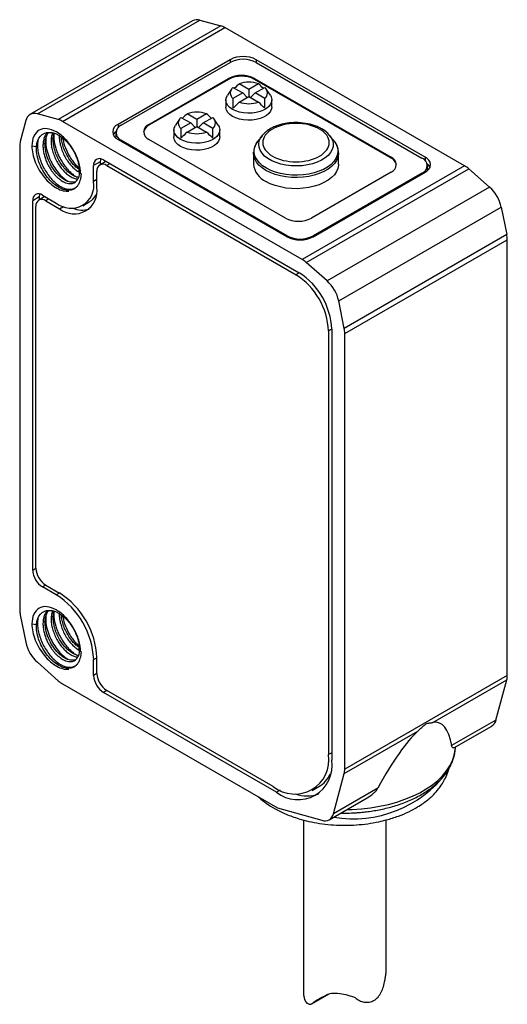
# Model space of a CAD drawing. Header units: millimetres. Extents: x 7 to 546, y 7 to 419.
# Tile 4 of 6: x 232 to 253, y 141 to 184. Entities that reach past the tile are written whole.
import ezdxf

# ---------------------------------------------------------------- set-up
doc = ezdxf.new("R2010")
doc.units = ezdxf.units.MM

msp = doc.modelspace()

# ---------------------------------------------------------------- linework, layer by layer
for p, q in [((239.476, 184.125), (232.405, 180.043)), ((232.725, 180.071), (239.796, 184.153)), ((239.796, 184.153), (240.708, 183.904)), ((240.708, 183.904), (233.637, 179.822)), ((233.818, 179.745), (240.889, 183.827)), ((251.311, 177.81), (240.889, 183.827)), ((241.115, 182.431), (236.236, 179.614)), ((236.377, 179.573), (241.115, 182.308)), ((241.115, 182.431), (241.115, 182.308)), ((249.6, 178.185), (242.246, 182.431)), ((242.246, 182.431), (242.246, 182.308)), ((242.246, 182.308), (249.459, 178.144)), ((237.579, 179.614), (241.044, 181.614)), ((241.044, 181.573), (237.579, 179.573)), ((241.044, 181.573), (241.044, 181.614)), ((242.176, 181.614), (248.115, 178.185)), ((242.176, 181.573), (242.176, 181.614)), ((248.115, 178.144), (242.176, 181.573)), ((241.172, 181.149), (240.994, 180.882)), ((241.237, 181.225), (241.659, 180.981)), ((241.928, 181.137), (241.506, 181.38)), ((242.35, 181.38), (241.928, 181.137)), ((241.928, 181.137), (241.928, 180.826)), ((242.197, 180.981), (242.619, 181.225)), ((242.862, 180.882), (242.684, 181.149)), ((240.928, 180.675), (240.928, 180.369)), ((241.659, 180.981), (241.237, 180.738)), ((241.506, 180.583), (241.928, 180.826)), ((241.659, 180.981), (241.856, 180.785)), ((241.928, 180.826), (242.35, 180.583)), ((242.197, 180.981), (242, 180.785)), ((242.619, 180.738), (242.197, 180.981)), ((242.928, 180.369), (242.928, 180.675)), ((232.222, 179.78), (231.981, 178.865)), ((233.637, 179.822), (232.725, 180.071)), ((244.24, 173.728), (233.818, 179.745)), ((238.909, 179.843), (238.732, 179.576)), ((238.974, 179.919), (239.397, 179.675)), ((239.665, 179.83), (239.243, 180.074)), ((240.088, 180.074), (239.665, 179.83)), ((239.665, 179.83), (239.665, 179.52)), ((239.934, 179.675), (240.356, 179.919)), ((240.599, 179.576), (240.422, 179.843)), ((236.236, 179.614), (236.236, 179.463)), ((237.579, 179.614), (237.579, 179.573)), ((238.665, 179.369), (238.665, 179.063)), ((239.397, 179.675), (238.974, 179.431)), ((239.243, 179.276), (239.665, 179.52)), ((239.397, 179.675), (239.593, 179.478)), ((239.665, 179.52), (240.088, 179.276)), ((239.934, 179.675), (239.738, 179.478)), ((240.356, 179.431), (239.934, 179.675)), ((240.665, 179.063), (240.665, 179.369)), ((233.418, 179.008), (233.326, 178.954)), ((236.143, 179.247), (236.143, 179.042)), ((236.144, 179.025), (236.143, 179.042)), ((236.236, 178.961), (243.59, 174.715)), ((243.59, 174.756), (236.377, 178.92)), ((236.377, 178.879), (236.377, 178.92)), ((243.519, 175.532), (237.579, 178.961)), ((242.501, 179.118), (242.314, 178.877)), ((245.456, 179.118), (245.385, 179.194)), ((245.643, 178.877), (245.457, 179.118)), ((231.958, 178.671), (231.958, 158.469)), ((232.488, 178.675), (232.69, 178.646)), ((232.972, 178.75), (233.065, 178.803)), ((235.707, 178.001), (235.441, 177.847)), ((235.599, 178.063), (244.12, 173.144)), ((242.136, 178.409), (242.129, 178.366)), ((242.129, 178.366), (242.13, 178.402)), ((242.129, 178.366), (242.129, 177.879)), ((245.829, 177.879), (245.829, 178.366)), ((248.115, 178.144), (248.115, 178.185)), ((249.6, 178.185), (249.6, 178.034)), ((234.602, 177.467), (234.537, 177.618)), ((235.458, 177.981), (235.175, 177.818)), ((235.175, 177.124), (235.175, 177.818)), ((235.317, 176.879), (235.317, 177.573)), ((235.458, 177.981), (235.458, 177.857)), ((235.882, 177.899), (235.741, 177.818)), ((235.741, 177.818), (243.979, 173.062)), ((251.311, 177.81), (244.24, 173.728)), ((244.42, 173.597), (251.492, 177.679)), ((249.693, 177.614), (249.692, 177.596)), ((249.693, 177.614), (249.693, 177.818)), ((251.492, 177.679), (252.404, 176.874)), ((235.317, 177.205), (235.175, 177.124)), ((248.115, 177.532), (244.65, 175.532)), ((244.721, 174.715), (249.6, 177.532)), ((249.459, 177.491), (244.721, 174.756)), ((249.459, 177.45), (249.459, 177.491)), ((252.404, 176.874), (245.333, 172.792)), ((232.806, 176.45), (232.524, 176.286)), ((232.524, 160.201), (232.524, 176.286)), ((233.055, 176.47), (232.789, 176.316)), ((232.806, 176.45), (232.806, 176.326)), ((232.948, 176.531), (233.549, 176.184)), ((233.231, 176.368), (233.089, 176.286)), ((233.089, 176.286), (233.69, 175.939)), ((232.665, 160.282), (232.665, 176.041)), ((233.69, 175.939), (233.862, 176.039)), ((234.699, 176.071), (234.982, 176.234)), ((245.836, 171.92), (252.907, 176.002)), ((252.907, 176.002), (253.148, 174.81)), ((243.59, 174.715), (243.59, 174.756)), ((244.721, 174.715), (244.721, 174.756)), ((253.148, 174.81), (246.077, 170.728)), ((246.1, 170.507), (253.171, 174.589)), ((253.171, 155.612), (253.171, 174.589)), ((245.333, 172.792), (244.42, 173.597)), ((244.12, 173.144), (243.979, 173.062)), ((246.077, 170.728), (245.836, 171.92)), ((245.534, 170.694), (245.393, 170.613)), ((245.393, 170.613), (245.393, 152.159)), ((245.534, 170.694), (245.534, 151.914)), ((246.1, 151.53), (246.1, 170.507)), ((232.524, 160.201), (232.665, 160.282)), ((233.089, 159.547), (232.948, 159.466)), ((233.089, 159.547), (233.69, 159.2)), ((233.549, 159.119), (232.948, 159.466)), ((233.69, 159.2), (233.549, 159.119)), ((231.981, 158.248), (232.222, 157.056)), ((232.488, 157.853), (232.69, 157.824)), ((232.972, 157.928), (233.065, 157.982)), ((233.418, 158.186), (233.326, 158.132)), ((234.602, 156.645), (234.537, 156.797)), ((232.725, 156.184), (233.637, 155.379)), ((235.175, 156.302), (235.317, 156.383)), ((235.175, 155.608), (235.175, 156.302)), ((235.317, 155.689), (235.317, 156.383)), ((235.317, 155.689), (235.175, 155.608)), ((253.171, 155.612), (246.1, 151.53)), ((249.938, 153.563), (253.147, 155.415)), ((252.68, 153.668), (253.147, 155.415)), ((233.818, 155.248), (243.18, 149.844)), ((235.741, 154.955), (235.599, 154.873)), ((243.13, 150.526), (235.599, 154.873)), ((242.989, 150.77), (235.741, 154.955)), ((252.68, 153.668), (250.751, 152.554)), ((246.076, 151.333), (249.285, 153.185)), ((250.85, 152.456), (252.497, 153.407)), ((250.917, 152.456), (250.919, 152.496)), ((245.534, 152.24), (245.393, 152.159)), ((245.609, 149.586), (246.076, 151.333)), ((243.291, 150.618), (243.13, 150.526)), ((244.689, 150.602), (244.971, 150.765)), ((247.538, 150.699), (245.609, 149.586)), ((245.426, 149.325), (247.073, 150.275)), ((243.18, 149.844), (245.1, 149.299)), ((244.3, 149.317), (244.3, 141.849)), ((247.9, 142.75), (247.9, 149.313)), ((244.665, 141.309), (245.421, 141.745)), ((245.15, 141.599), (244.726, 141.354)), ((245.258, 141.662), (245.361, 141.721))]:
    msp.add_line(p, q)
at = {"flags": 128}
for points in [[(242.862, 180.882), (242.901, 180.807), (242.927, 180.702), (242.918, 180.596), (242.876, 180.492), (242.802, 180.394), (242.697, 180.306), (242.567, 180.231), (242.415, 180.171), (242.246, 180.128), (242.066, 180.104), (241.882, 180.099), (241.699, 180.113), (241.524, 180.147), (241.363, 180.199), (241.221, 180.267), (241.103, 180.349), (241.013, 180.442), (240.955, 180.543), (240.929, 180.649), (240.938, 180.755), (240.98, 180.859), (240.994, 180.882)], [(242.928, 180.369), (242.918, 180.289), (242.876, 180.186), (242.802, 180.088), (242.697, 180), (242.567, 179.925), (242.415, 179.865), (242.246, 179.822), (242.066, 179.797), (241.882, 179.792), (241.699, 179.807), (241.524, 179.841), (241.363, 179.893), (241.221, 179.961), (241.103, 180.043), (241.013, 180.136), (240.955, 180.237), (240.929, 180.342), (240.928, 180.369)], [(240.599, 179.576), (240.639, 179.501), (240.664, 179.396), (240.656, 179.289), (240.613, 179.186), (240.539, 179.088), (240.435, 179), (240.304, 178.925), (240.152, 178.865), (239.983, 178.822), (239.803, 178.797), (239.619, 178.792), (239.436, 178.807), (239.261, 178.841), (239.1, 178.893), (238.958, 178.961), (238.84, 179.043), (238.751, 179.136), (238.692, 179.237), (238.666, 179.342), (238.675, 179.449), (238.717, 179.552), (238.732, 179.576)], [(240.665, 179.063), (240.656, 178.983), (240.613, 178.879), (240.539, 178.782), (240.435, 178.694), (240.304, 178.619), (240.152, 178.559), (239.983, 178.515), (239.803, 178.491), (239.619, 178.486), (239.436, 178.501), (239.261, 178.535), (239.1, 178.587), (238.958, 178.655), (238.84, 178.737), (238.751, 178.83), (238.692, 178.931), (238.666, 179.036), (238.665, 179.063)], [(245.643, 178.877), (245.675, 178.834), (245.75, 178.697), (245.792, 178.555), (245.801, 178.412), (245.775, 178.269), (245.716, 178.129), (245.625, 177.996), (245.503, 177.87), (245.353, 177.756), (245.177, 177.654), (244.979, 177.568), (244.762, 177.497), (244.53, 177.444), (244.288, 177.41), (244.041, 177.396), (243.792, 177.401), (243.547, 177.425), (243.31, 177.469), (243.085, 177.53), (242.877, 177.609), (242.689, 177.703), (242.526, 177.812), (242.389, 177.932), (242.283, 178.062), (242.207, 178.198), (242.165, 178.34), (242.157, 178.484), (242.182, 178.627), (242.241, 178.766), (242.314, 178.877)], [(245.457, 179.118), (245.501, 179.054), (245.565, 178.923), (245.595, 178.788), (245.591, 178.651), (245.552, 178.517), (245.48, 178.387), (245.376, 178.264), (245.242, 178.152), (245.081, 178.052), (244.897, 177.966), (244.693, 177.898), (244.473, 177.846), (244.244, 177.814), (244.008, 177.802), (243.772, 177.809), (243.541, 177.837), (243.318, 177.883), (243.11, 177.948), (242.92, 178.029), (242.753, 178.126), (242.612, 178.235), (242.5, 178.355), (242.42, 178.484), (242.373, 178.617), (242.36, 178.753), (242.381, 178.889), (242.437, 179.022), (242.501, 179.118)], [(242.501, 179.118), (242.525, 179.149), (242.61, 179.235)], [(235.476, 178.113), (235.466, 178.072), (235.458, 177.981)], [(245.829, 178.368), (245.828, 178.33), (245.802, 178.185), (245.742, 178.043), (245.649, 177.907), (245.526, 177.78), (245.373, 177.664), (245.194, 177.561), (244.993, 177.473), (244.773, 177.402), (244.538, 177.348), (244.293, 177.314), (244.042, 177.299), (243.789, 177.304), (243.541, 177.328), (243.3, 177.373), (243.072, 177.435), (242.861, 177.515), (242.671, 177.611), (242.505, 177.721), (242.366, 177.843), (242.258, 177.974), (242.181, 178.113), (242.138, 178.257), (242.129, 178.366)], [(245.829, 177.879), (245.828, 177.843), (245.802, 177.698), (245.742, 177.556), (245.649, 177.42), (245.526, 177.293), (245.373, 177.177), (245.194, 177.074), (244.993, 176.986), (244.773, 176.915), (244.538, 176.861), (244.293, 176.827), (244.042, 176.812), (243.789, 176.817), (243.541, 176.841), (243.3, 176.886), (243.072, 176.948), (242.861, 177.028), (242.671, 177.124)], [(232.825, 176.581), (232.815, 176.541), (232.806, 176.45)], [(246.196, 149.769), (246.42, 149.775), (246.825, 149.8), (247.225, 149.845), (247.617, 149.91), (247.998, 149.993), (248.365, 150.095), (248.717, 150.214), (249.049, 150.35), (249.361, 150.502), (249.649, 150.668), (249.912, 150.848), (250.147, 151.04), (250.354, 151.243), (250.53, 151.455), (250.675, 151.675), (250.786, 151.901), (250.865, 152.132), (250.909, 152.366), (250.917, 152.456)]]:
    msp.add_lwpolyline(points, dxfattribs=at)
for centre, radius, start, end in [((239.669, 183.759), 0.413, 72.0774, 117.7765), ((240.499, 183.165), 0.768, 59.5092, 74.1814), ((241.681, 181.339), 1.23, 62.6097, 117.3903), ((241.681, 181.216), 1.23, 62.6097, 117.3903), ((241.61, 180.522), 1.23, 62.6097, 117.3903), ((241.61, 180.482), 1.23, 62.6097, 117.3903), ((241.928, 180.126), 1.323, 71.3858, 108.6142), ((241.434, 180.981), 0.314, 128.9933, 231.0067), ((242.422, 180.981), 0.314, 308.9933, 51.0067), ((241.928, 181.837), 1.323, 251.3858, 288.6142), ((239.665, 178.82), 1.323, 71.3858, 108.6142), ((232.599, 179.708), 0.384, 70.7392, 169.2715), ((233.428, 179.083), 0.768, 59.5092, 74.1814), ((239.172, 179.675), 0.314, 128.9933, 231.0067), ((240.159, 179.675), 0.314, 308.9933, 51.0067), ((236.36, 179.287), 0.349, 110.7834, 249.2166), ((236.422, 178.964), 0.441, 128.0482, 152.8886), ((236.501, 179.247), 0.349, 110.7834, 249.2166), ((237.751, 179.2), 0.411, 114.703, 170.6238), ((237.703, 179.287), 0.349, 110.7834, 249.2166), ((239.665, 180.53), 1.323, 251.3858, 288.6142), ((244.589, 178.422), 1.112, 38.7472, 61.2907), ((232.726, 178.677), 0.768, 165.8238, 180.4933), ((235.434, 177.86), 0.262, 50.7967, 189.214), ((247.991, 177.859), 0.349, 290.7834, 69.2166), ((247.944, 177.771), 0.411, 9.3762, 65.297), ((249.335, 177.818), 0.349, 290.7834, 69.2166), ((249.476, 177.859), 0.349, 290.7834, 69.2166), ((235.575, 177.615), 0.262, 50.7967, 189.214), ((243.053, 177.97), 0.928, 185.6245, 245.6956), ((249.414, 177.535), 0.441, 27.1114, 51.9518), ((250.743, 176.838), 1.126, 48.3062, 59.6662), ((234.184, 176.963), 1.004, 230.7967, 9.214), ((234.325, 176.718), 1.004, 230.7967, 9.214), ((251.303, 175.658), 1.641, 12.1276, 47.8724), ((232.782, 176.328), 0.262, 50.7967, 189.214), ((232.924, 176.083), 0.262, 50.7967, 189.214), ((234.558, 176.952), 0.834, 300.5166, 331.2552), ((234.679, 176.943), 1.062, 247.3508, 286.0559), ((244.085, 176.624), 1.23, 242.6097, 297.3903), ((244.155, 175.848), 1.23, 242.6097, 297.3903), ((244.155, 175.807), 1.23, 242.6097, 297.3903), ((252.045, 174.582), 1.126, 0.3364, 11.6948), ((243.672, 172.756), 1.126, 48.3062, 59.6662), ((242.322, 170.473), 3.074, 2.6055, 57.3945), ((242.464, 170.555), 3.074, 2.6055, 57.3945), ((244.232, 171.576), 1.641, 12.1276, 47.8724), ((244.974, 170.5), 1.126, 0.3364, 11.6948), ((233.445, 160.242), 0.922, 182.6055, 237.3945), ((233.586, 160.324), 0.922, 182.6055, 237.3945), ((231.644, 156.141), 3.535, 2.6055, 57.3945), ((231.786, 156.223), 3.535, 2.6055, 57.3945), ((233.084, 158.476), 1.126, 180.3364, 191.6948), ((233.826, 157.4), 1.641, 192.1276, 227.8724), ((236.238, 155.731), 0.922, 182.6055, 237.3945), ((234.386, 156.22), 1.126, 228.3062, 239.6662), ((236.096, 155.65), 0.922, 182.6055, 237.3945), ((252.406, 155.605), 0.766, 345.616, 0.5075), ((252.278, 153.756), 0.412, 302.158, 347.6942), ((243.923, 151.929), 1.488, 231.1301, 8.8806), ((244.064, 151.684), 1.488, 231.1301, 8.8806), ((245.334, 151.523), 0.766, 345.616, 0.5075), ((244.313, 151.862), 1.279, 300.9874, 334.9765), ((246.466, 154.492), 5.127, 260.4798, 322.5635), ((244.458, 151.856), 1.496, 250.4504, 289.8299), ((245.232, 149.66), 0.384, 249.9239, 348.8894)]:
    msp.add_arc(centre, radius, start, end)
for centre, major_axis, ratio, start_param, end_param in [((239.233, 173.75), (3.015, 7.934), 0.195473, 0.361135, 0.437856), ((244.623, 173.75), (-3.015, 7.934), 0.195473, 5.84533, 5.92205), ((244.623, 173.75), (-3.015, 7.934), 0.195473, 0.424344, 0.526538), ((239.233, 176.862), (3.347, 4.436), 0.122818, 0.674801, 0.776996), ((244.623, 176.862), (-3.347, 4.436), 0.122818, 5.50619, 5.608384), ((239.233, 173.75), (3.015, 7.934), 0.195473, 5.756647, 5.858842), ((236.97, 172.444), (3.015, 7.934), 0.195473, 0.361135, 0.436554), ((242.361, 172.444), (-3.015, 7.934), 0.195473, 5.84533, 5.92205), ((242.361, 172.444), (-3.015, 7.934), 0.195473, 0.424344, 0.526538), ((236.97, 175.556), (3.347, 4.436), 0.122818, 0.674801, 0.776996), ((242.361, 175.556), (-3.347, 4.436), 0.122818, 5.50619, 5.608384), ((236.97, 172.444), (3.015, 7.934), 0.195473, 5.756647, 5.858842), ((246.639, 142.243), (3.545, 11.306), 0.19853, 5.918287, 6.384533), ((246.639, 142.243), (3.545, 11.306), 0.19853, 0.323998, 0.790244)]:
    msp.add_ellipse(centre, major_axis=major_axis, ratio=ratio, start_param=start_param, end_param=end_param)
for points, knots in [([(234.606, 177.459), (234.606, 177.617), (234.579, 177.792), (234.474, 178.146), (234.396, 178.326), (234.201, 178.664), (234.084, 178.822), (233.828, 179.092), (233.69, 179.203), (233.413, 179.364), (233.275, 179.412), (233.018, 179.438), (232.9, 179.416), (232.703, 179.303), (232.624, 179.213), (232.517, 178.979), (232.489, 178.835), (232.488, 178.675)], [0, 0, 0, 0, 0.125, 0.125, 0.25, 0.25, 0.375, 0.375, 0.5, 0.5, 0.625, 0.625, 0.75, 0.75, 0.875, 0.875, 1, 1, 1, 1]), ([(245.001, 179.408), (245.272, 179.252), (245.425, 179.039), (245.425, 178.597), (245.272, 178.384), (244.73, 178.071), (244.362, 177.983), (243.595, 177.983), (243.227, 178.071), (242.685, 178.384), (242.533, 178.597), (242.533, 179.039), (242.685, 179.252), (243.227, 179.565), (243.595, 179.653), (244.362, 179.653), (244.73, 179.565), (245.001, 179.408)], [0, 0, 0, 0, 0.125, 0.125, 0.25, 0.25, 0.375, 0.375, 0.5, 0.5, 0.625, 0.625, 0.75, 0.75, 0.875, 0.875, 1, 1, 1, 1]), ([(245.385, 179.194), (245.366, 179.215), (245.309, 179.28), (245.185, 179.369), (245.029, 179.461), (244.809, 179.559), (244.495, 179.65), (244.088, 179.698), (243.752, 179.685), (243.516, 179.651), (243.35, 179.615), (243.164, 179.561), (242.942, 179.471), (242.751, 179.36), (242.652, 179.273), (242.618, 179.243)], [0, 0, 0, 0, 0.034545, 0.104714, 0.169145, 0.229528, 0.353692, 0.483942, 0.605048, 0.658098, 0.706305, 0.76534, 0.845349, 0.946761, 1, 1, 1, 1]), ([(232.69, 178.646), (232.703, 178.835), (232.762, 178.993), (232.951, 179.207), (233.08, 179.263), (233.227, 179.264)], [0, 0, 0, 0, 0.5, 0.5, 1, 1, 1, 1]), ([(232.75, 178.917), (232.742, 178.868), (232.723, 178.744), (232.738, 178.518), (232.788, 178.253), (232.875, 177.984), (232.995, 177.723), (233.143, 177.478), (233.312, 177.259), (233.496, 177.074), (233.652, 176.956), (233.77, 176.888), (233.849, 176.85), (233.967, 176.805), (234.111, 176.778), (234.259, 176.793), (234.361, 176.837), (234.424, 176.879), (234.451, 176.908), (234.459, 176.917)], [0, 0, 0, 0, 0.048436, 0.123133, 0.197824, 0.27252, 0.347213, 0.421906, 0.496601, 0.571293, 0.64599, 0.678518, 0.709668, 0.73944, 0.820321, 0.888821, 0.944921, 0.982309, 1, 1, 1, 1]), ([(233.153, 179.249), (233.121, 179.206), (233.055, 179.121), (232.994, 178.951), (232.979, 178.817), (232.972, 178.75)], [0, 0, 0, 0, 0.330928, 0.665464, 1, 1, 1, 1]), ([(233.065, 178.803), (233.072, 178.87), (233.086, 179.004), (233.14, 179.159), (233.196, 179.232), (233.218, 179.262)], [0, 0, 0, 0, 0.371242, 0.742484, 1, 1, 1, 1]), ([(233.092, 178.997), (233.09, 178.903), (233.086, 178.7), (233.166, 178.36), (233.299, 178.018), (233.473, 177.713), (233.668, 177.459), (233.864, 177.263), (233.992, 177.177), (234.051, 177.137)], [0, 0, 0, 0, 0.140831, 0.305312, 0.462161, 0.611413, 0.753038, 0.887037, 1, 1, 1, 1]), ([(233.227, 179.264), (233.25, 179.264), (233.297, 179.265), (233.369, 179.256), (233.442, 179.238), (233.514, 179.214), (233.585, 179.183), (233.742, 179.099), (233.955, 178.929), (234.157, 178.682), (234.281, 178.49), (234.367, 178.328), (234.441, 178.157), (234.5, 177.978), (234.54, 177.795), (234.547, 177.679), (234.551, 177.621)], [0, 0, 0, 0, 0.043524, 0.085902, 0.127134, 0.16722, 0.20616, 0.243954, 0.425304, 0.550569, 0.619315, 0.689378, 0.762478, 0.838615, 0.917789, 1, 1, 1, 1]), ([(233.326, 178.954), (233.326, 178.883), (233.325, 178.742), (233.366, 178.512), (233.437, 178.281), (233.537, 178.055), (233.66, 177.843), (233.803, 177.653), (233.959, 177.492), (234.122, 177.365), (234.283, 177.281), (234.409, 177.239), (234.474, 177.241), (234.491, 177.242)], [0, 0, 0, 0, 0.096346, 0.192692, 0.289037, 0.385383, 0.481729, 0.578075, 0.674421, 0.770767, 0.867112, 0.963458, 1, 1, 1, 1]), ([(233.388, 179.244), (233.376, 179.213), (233.341, 179.128), (233.332, 179.022), (233.326, 178.954)], [0, 0, 0, 0, 0.3571708, 1, 1, 1, 1]), ([(234.521, 177.298), (234.473, 177.309), (234.374, 177.332), (234.214, 177.42), (234.051, 177.545), (233.895, 177.707), (233.753, 177.897), (233.629, 178.109), (233.529, 178.334), (233.459, 178.566), (233.417, 178.795), (233.418, 178.937), (233.418, 179.008)], [0, 0, 0, 0, 0.0949342, 0.195497, 0.2960599, 0.3966228, 0.4971857, 0.5977485, 0.6983114, 0.7988743, 0.8994371, 1, 1, 1, 1]), ([(233.418, 179.008), (233.423, 179.077), (233.428, 179.157), (233.453, 179.221), (233.456, 179.23)], [0, 0, 0, 0, 0.862206, 1, 1, 1, 1]), ([(233.449, 179.21), (233.445, 179.129), (233.435, 178.93), (233.501, 178.637), (233.593, 178.371), (233.685, 178.168), (233.797, 177.971), (233.925, 177.785), (234.069, 177.614), (234.224, 177.468), (234.351, 177.367), (234.424, 177.33), (234.443, 177.32)], [0, 0, 0, 0, 0.119936, 0.294224, 0.384388, 0.476397, 0.570262, 0.665992, 0.763559, 0.862997, 0.964282, 1, 1, 1, 1]), ([(233.679, 179.158), (233.679, 179.088), (233.678, 178.946), (233.72, 178.716), (233.79, 178.485), (233.89, 178.259), (234.014, 178.048), (234.157, 177.857), (234.312, 177.697), (234.449, 177.586), (234.531, 177.546), (234.559, 177.532)], [0, 0, 0, 0, 0.117384, 0.234769, 0.352153, 0.469538, 0.586922, 0.704306, 0.821691, 0.939075, 1, 1, 1, 1]), ([(234.533, 177.657), (234.49, 177.688), (234.393, 177.758), (234.249, 177.911), (234.106, 178.1), (233.983, 178.313), (233.882, 178.539), (233.813, 178.769), (233.777, 178.945), (233.776, 179.036), (233.776, 179.056)], [0, 0, 0, 0, 0.111226, 0.252867, 0.394508, 0.536149, 0.67779, 0.819431, 0.961072, 1, 1, 1, 1]), ([(233.825, 179.019), (233.849, 178.907), (233.901, 178.662), (234.048, 178.348), (234.2, 178.098), (234.333, 177.923), (234.443, 177.796), (234.51, 177.739), (234.525, 177.726)], [0, 0, 0, 0, 0.23167, 0.511604, 0.656137, 0.803482, 0.953631, 1, 1, 1, 1]), ([(242.314, 178.878), (242.26, 178.797), (242.16, 178.647), (242.144, 178.484), (242.136, 178.409)], [0, 0, 0, 0, 0.542221, 1, 1, 1, 1]), ([(242.618, 179.243), (242.614, 179.24), (242.567, 179.202), (242.532, 179.158), (242.501, 179.118)], [0, 0, 0, 0, 0.0817761, 1, 1, 1, 1]), ([(232.488, 178.675), (232.489, 178.459), (232.54, 178.214), (232.73, 177.733), (232.869, 177.498), (233.195, 177.1), (233.382, 176.938), (233.755, 176.732), (233.94, 176.687), (234.099, 176.708)], [0, 0, 0, 0, 0.25, 0.25, 0.5, 0.5, 0.75, 0.75, 1, 1, 1, 1]), ([(234.101, 176.738), (233.945, 176.733), (233.768, 176.791), (233.422, 177.016), (233.253, 177.181), (232.968, 177.571), (232.853, 177.795), (232.707, 178.238), (232.676, 178.457), (232.69, 178.646)], [0, 0, 0, 0, 0.25, 0.25, 0.5, 0.5, 0.75, 0.75, 1, 1, 1, 1]), ([(232.972, 178.75), (232.971, 178.717), (232.969, 178.652), (232.976, 178.55), (232.988, 178.449), (233.007, 178.348), (233.032, 178.25), (233.061, 178.154), (233.094, 178.061), (233.13, 177.971), (233.17, 177.886), (233.212, 177.805), (233.255, 177.729), (233.3, 177.657), (233.346, 177.59), (233.391, 177.528), (233.437, 177.471), (233.482, 177.418), (233.527, 177.37), (233.571, 177.327), (233.613, 177.287), (233.654, 177.252), (233.693, 177.221), (233.731, 177.193), (233.84, 177.119), (234.026, 177.032), (234.297, 177.021), (234.482, 177.168), (234.551, 177.378), (234.567, 177.515), (234.566, 177.589), (234.566, 177.623)], [0, 0, 0, 0, 0.029688, 0.05866, 0.086915, 0.114447, 0.141258, 0.167353, 0.192731, 0.21739, 0.241327, 0.264543, 0.287041, 0.308822, 0.329884, 0.350226, 0.369847, 0.388746, 0.406927, 0.424389, 0.441133, 0.457158, 0.472463, 0.487046, 0.500909, 0.598279, 0.700481, 0.849397, 0.924404, 0.964914, 1, 1, 1, 1]), ([(234.385, 177.112), (234.316, 177.097), (234.175, 177.068), (233.91, 177.174), (233.639, 177.385), (233.391, 177.69), (233.198, 178.053), (233.074, 178.444), (233.068, 178.684), (233.065, 178.803)], [0, 0, 0, 0, 0.13581, 0.279841, 0.423873, 0.567905, 0.711937, 0.855968, 1, 1, 1, 1]), ([(245.829, 178.366), (245.826, 178.456), (245.822, 178.565), (245.762, 178.665), (245.752, 178.682)], [0, 0, 0, 0, 0.827316, 1, 1, 1, 1]), ([(234.627, 177.468), (234.627, 177.454), (234.626, 177.425), (234.621, 177.369), (234.608, 177.277), (234.582, 177.17), (234.538, 177.046), (234.476, 176.935), (234.389, 176.841), (234.293, 176.781), (234.198, 176.747), (234.132, 176.741), (234.101, 176.738)], [0, 0, 0, 0, 0.03269, 0.063861, 0.127234, 0.252929, 0.350796, 0.503376, 0.648832, 0.780013, 0.897039, 1, 1, 1, 1]), ([(234.606, 156.637), (234.606, 156.795), (234.579, 156.97), (234.474, 157.324), (234.396, 157.504), (234.201, 157.842), (234.084, 158), (233.828, 158.27), (233.69, 158.382), (233.413, 158.542), (233.275, 158.59), (233.018, 158.616), (232.9, 158.594), (232.703, 158.481), (232.624, 158.391), (232.517, 158.157), (232.489, 158.013), (232.488, 157.853)], [0, 0, 0, 0, 0.125, 0.125, 0.25, 0.25, 0.375, 0.375, 0.5, 0.5, 0.625, 0.625, 0.75, 0.75, 0.875, 0.875, 1, 1, 1, 1]), ([(232.69, 157.824), (232.703, 158.014), (232.762, 158.172), (232.951, 158.385), (233.08, 158.441), (233.227, 158.442)], [0, 0, 0, 0, 0.5, 0.5, 1, 1, 1, 1]), ([(233.153, 158.427), (233.121, 158.385), (233.055, 158.299), (232.994, 158.129), (232.979, 157.995), (232.972, 157.928)], [0, 0, 0, 0, 0.330928, 0.665464, 1, 1, 1, 1]), ([(233.065, 157.982), (233.072, 158.048), (233.086, 158.182), (233.14, 158.337), (233.196, 158.41), (233.218, 158.44)], [0, 0, 0, 0, 0.371242, 0.742484, 1, 1, 1, 1]), ([(233.227, 158.442), (233.25, 158.443), (233.297, 158.444), (233.369, 158.434), (233.442, 158.417), (233.514, 158.392), (233.585, 158.361), (233.742, 158.277), (233.955, 158.108), (234.157, 157.86), (234.281, 157.668), (234.367, 157.507), (234.441, 157.335), (234.5, 157.156), (234.54, 156.973), (234.547, 156.857), (234.551, 156.799)], [0, 0, 0, 0, 0.043524, 0.085902, 0.127134, 0.16722, 0.20616, 0.243954, 0.425304, 0.550569, 0.619315, 0.689378, 0.762478, 0.838615, 0.917789, 1, 1, 1, 1]), ([(233.388, 158.422), (233.376, 158.392), (233.341, 158.307), (233.332, 158.201), (233.326, 158.132)], [0, 0, 0, 0, 0.357171, 1, 1, 1, 1]), ([(233.418, 158.186), (233.423, 158.255), (233.428, 158.335), (233.453, 158.4), (233.456, 158.408)], [0, 0, 0, 0, 0.862206, 1, 1, 1, 1]), ([(233.449, 158.388), (233.445, 158.307), (233.435, 158.109), (233.501, 157.815), (233.593, 157.549), (233.685, 157.346), (233.797, 157.149), (233.925, 156.963), (234.069, 156.793), (234.224, 156.646), (234.351, 156.546), (234.424, 156.508), (234.443, 156.498)], [0, 0, 0, 0, 0.119936, 0.294224, 0.384388, 0.476397, 0.570262, 0.665992, 0.763559, 0.862997, 0.964282, 1, 1, 1, 1]), ([(233.679, 158.337), (233.679, 158.266), (233.678, 158.124), (233.72, 157.895), (233.79, 157.664), (233.89, 157.438), (234.014, 157.226), (234.157, 157.035), (234.312, 156.876), (234.449, 156.764), (234.531, 156.724), (234.559, 156.71)], [0, 0, 0, 0, 0.117384, 0.234769, 0.352153, 0.469538, 0.586922, 0.704306, 0.821691, 0.939075, 1, 1, 1, 1]), ([(232.488, 157.853), (232.489, 157.637), (232.54, 157.392), (232.73, 156.911), (232.869, 156.676), (233.195, 156.278), (233.382, 156.116), (233.755, 155.91), (233.94, 155.865), (234.099, 155.886)], [0, 0, 0, 0, 0.25, 0.25, 0.5, 0.5, 0.75, 0.75, 1, 1, 1, 1]), ([(232.75, 158.095), (232.742, 158.046), (232.723, 157.922), (232.738, 157.696), (232.788, 157.431), (232.875, 157.162), (232.995, 156.901), (233.143, 156.656), (233.312, 156.437), (233.496, 156.252), (233.652, 156.135), (233.77, 156.066), (233.849, 156.028), (233.967, 155.983), (234.111, 155.956), (234.259, 155.971), (234.361, 156.015), (234.424, 156.057), (234.451, 156.086), (234.459, 156.095)], [0, 0, 0, 0, 0.0484362, 0.1231328, 0.1978245, 0.2725195, 0.3472129, 0.4219063, 0.4966013, 0.571293, 0.6459895, 0.6785178, 0.7096681, 0.7394398, 0.8203215, 0.8888214, 0.9449215, 0.9823087, 1, 1, 1, 1]), ([(232.972, 157.928), (232.971, 157.895), (232.969, 157.83), (232.976, 157.728), (232.988, 157.627), (233.007, 157.527), (233.032, 157.428), (233.061, 157.332), (233.094, 157.239), (233.13, 157.15), (233.17, 157.064), (233.212, 156.983), (233.255, 156.907), (233.3, 156.835), (233.346, 156.768), (233.391, 156.706), (233.437, 156.649), (233.482, 156.596), (233.527, 156.548), (233.571, 156.505), (233.613, 156.466), (233.654, 156.43), (233.693, 156.399), (233.731, 156.371), (233.84, 156.297), (234.026, 156.211), (234.297, 156.2), (234.482, 156.346), (234.551, 156.556), (234.567, 156.693), (234.566, 156.767), (234.566, 156.802)], [0, 0, 0, 0, 0.029688, 0.05866, 0.086915, 0.114447, 0.141258, 0.167353, 0.192731, 0.21739, 0.241327, 0.264543, 0.287041, 0.308822, 0.329884, 0.350226, 0.369847, 0.388746, 0.406927, 0.424389, 0.441133, 0.457158, 0.472463, 0.487046, 0.500909, 0.598279, 0.700481, 0.849397, 0.924404, 0.964914, 1, 1, 1, 1]), ([(234.385, 156.29), (234.316, 156.276), (234.175, 156.246), (233.91, 156.352), (233.639, 156.563), (233.391, 156.868), (233.198, 157.232), (233.074, 157.622), (233.068, 157.862), (233.065, 157.982)], [0, 0, 0, 0, 0.13581, 0.279841, 0.423873, 0.567905, 0.711937, 0.855968, 1, 1, 1, 1]), ([(233.092, 158.175), (233.09, 158.081), (233.086, 157.879), (233.166, 157.538), (233.299, 157.197), (233.473, 156.891), (233.668, 156.638), (233.864, 156.441), (233.992, 156.355), (234.051, 156.316)], [0, 0, 0, 0, 0.140831, 0.305312, 0.462161, 0.611413, 0.753038, 0.887037, 1, 1, 1, 1]), ([(233.326, 158.132), (233.326, 158.062), (233.325, 157.92), (233.366, 157.691), (233.437, 157.459), (233.537, 157.233), (233.66, 157.022), (233.803, 156.831), (233.959, 156.67), (234.122, 156.543), (234.283, 156.459), (234.409, 156.417), (234.474, 156.419), (234.491, 156.42)], [0, 0, 0, 0, 0.096346, 0.192692, 0.289037, 0.385383, 0.481729, 0.578075, 0.674421, 0.770767, 0.867112, 0.963458, 1, 1, 1, 1]), ([(234.521, 156.476), (234.473, 156.487), (234.374, 156.51), (234.214, 156.598), (234.051, 156.723), (233.895, 156.885), (233.753, 157.075), (233.629, 157.287), (233.529, 157.513), (233.459, 157.744), (233.417, 157.973), (233.418, 158.115), (233.418, 158.186)], [0, 0, 0, 0, 0.094934, 0.195497, 0.29606, 0.396623, 0.497186, 0.597749, 0.698311, 0.798874, 0.899437, 1, 1, 1, 1]), ([(234.533, 156.835), (234.49, 156.866), (234.393, 156.937), (234.249, 157.09), (234.106, 157.279), (233.983, 157.491), (233.882, 157.717), (233.813, 157.947), (233.777, 158.123), (233.776, 158.214), (233.776, 158.234)], [0, 0, 0, 0, 0.111226, 0.252867, 0.394508, 0.536149, 0.67779, 0.819431, 0.961072, 1, 1, 1, 1]), ([(233.825, 158.197), (233.849, 158.086), (233.901, 157.84), (234.048, 157.526), (234.2, 157.276), (234.333, 157.101), (234.443, 156.975), (234.51, 156.917), (234.525, 156.904)], [0, 0, 0, 0, 0.23167, 0.511604, 0.656137, 0.803482, 0.953631, 1, 1, 1, 1]), ([(234.101, 155.916), (233.945, 155.911), (233.768, 155.97), (233.422, 156.194), (233.253, 156.36), (232.968, 156.749), (232.853, 156.973), (232.707, 157.416), (232.676, 157.635), (232.69, 157.824)], [0, 0, 0, 0, 0.25, 0.25, 0.5, 0.5, 0.75, 0.75, 1, 1, 1, 1]), ([(234.627, 156.647), (234.627, 156.632), (234.626, 156.603), (234.621, 156.547), (234.608, 156.455), (234.582, 156.348), (234.538, 156.224), (234.476, 156.113), (234.389, 156.019), (234.293, 155.959), (234.198, 155.925), (234.132, 155.919), (234.101, 155.916)], [0, 0, 0, 0, 0.03269, 0.063861, 0.127234, 0.252929, 0.350796, 0.503376, 0.648832, 0.780013, 0.897039, 1, 1, 1, 1]), ([(249.285, 153.185), (249.344, 153.239), (249.402, 153.293), (249.488, 153.374), (249.517, 153.401), (249.574, 153.453), (249.603, 153.478), (249.662, 153.512), (249.689, 153.519), (249.742, 153.531), (249.768, 153.535), (249.843, 153.548), (249.891, 153.555), (249.938, 153.563)], [0, 0, 0, 0, 0.25, 0.25, 0.375, 0.375, 0.5, 0.5, 0.625, 0.625, 0.75, 0.75, 1, 1, 1, 1]), ([(245.934, 149.618), (245.989, 149.617), (246.175, 149.612), (246.413, 149.62), (246.683, 149.635), (246.912, 149.655), (247.182, 149.687), (247.461, 149.73), (247.748, 149.787), (248.038, 149.856), (248.325, 149.939), (248.607, 150.034), (248.881, 150.143), (249.146, 150.264), (249.398, 150.397), (249.636, 150.542), (249.859, 150.699), (250.065, 150.866), (250.252, 151.045), (250.419, 151.233), (250.565, 151.431), (250.687, 151.638), (250.786, 151.852), (250.859, 152.074), (250.904, 152.28), (250.911, 152.412), (250.914, 152.466)], [0, 0, 0, 0, 0.0222927, 0.0748112, 0.0961095, 0.1314087, 0.1679689, 0.2070923, 0.2478079, 0.2897285, 0.3325486, 0.3760566, 0.420101, 0.4645725, 0.5093911, 0.5544969, 0.5998432, 0.6453724, 0.6910408, 0.7368055, 0.7826303, 0.8284987, 0.8744344, 0.9205232, 0.96693, 1, 1, 1, 1]), ([(250.848, 152.46), (250.83, 152.454), (250.805, 152.443), (250.769, 152.485), (250.757, 152.531), (250.751, 152.554)], [0, 0, 0, 0, 0.501753, 0.746779, 1, 1, 1, 1]), ([(242.331, 150.334), (242.346, 150.319), (242.451, 150.213), (242.692, 150.031), (243.076, 149.786), (243.548, 149.558), (244.047, 149.378), (244.541, 149.248), (245.007, 149.16), (245.489, 149.104), (245.982, 149.079), (246.481, 149.088), (246.978, 149.131), (247.457, 149.206), (247.948, 149.319), (248.428, 149.471), (248.881, 149.663), (249.234, 149.854), (249.504, 150.031), (249.707, 150.186), (249.892, 150.347), (250.05, 150.507), (250.193, 150.676), (250.325, 150.857), (250.457, 151.082), (250.565, 151.312), (250.605, 151.471), (250.621, 151.533)], [0, 0, 0, 0, 0.00738, 0.052378, 0.102933, 0.159025, 0.218868, 0.264127, 0.309689, 0.355595, 0.401884, 0.4486, 0.495784, 0.542746, 0.587339, 0.642898, 0.694043, 0.740782, 0.7728, 0.801879, 0.828029, 0.857053, 0.88046, 0.907208, 0.938874, 0.976252, 1, 1, 1, 1]), ([(247.07, 150.28), (247.164, 150.337), (247.303, 150.422), (247.456, 150.572), (247.511, 150.656), (247.538, 150.699)], [0, 0, 0, 0, 0.501753, 0.746779, 1, 1, 1, 1]), ([(247.843, 142.321), (247.856, 142.385), (247.882, 142.515), (247.903, 142.664), (247.897, 142.733), (247.895, 142.75)], [0, 0, 0, 0, 0.421226, 0.854682, 1, 1, 1, 1]), ([(246.549, 141.574), (246.607, 141.524), (246.669, 141.482), (246.803, 141.416), (246.874, 141.392), (247.018, 141.368), (247.092, 141.368), (247.237, 141.393), (247.306, 141.418), (247.503, 141.53), (247.611, 141.656), (247.765, 141.96), (247.813, 142.138), (247.843, 142.321)], [0, 0, 0, 0, 0.125, 0.125, 0.25, 0.25, 0.375, 0.375, 0.5, 0.5, 0.75, 0.75, 1, 1, 1, 1]), ([(244.3, 141.849), (244.302, 141.797), (244.305, 141.69), (244.339, 141.517), (244.418, 141.355), (244.55, 141.274), (244.661, 141.297), (244.712, 141.342), (244.726, 141.354)], [0, 0, 0, 0, 0.134994, 0.277155, 0.501318, 0.72667, 0.925419, 1, 1, 1, 1]), ([(245.258, 141.662), (245.324, 141.722), (245.418, 141.756), (245.635, 141.783), (245.758, 141.776), (245.999, 141.742), (246.119, 141.715), (246.344, 141.653), (246.452, 141.617), (246.549, 141.574)], [0, 0, 0, 0, 0.25, 0.25, 0.5, 0.5, 0.75, 0.75, 1, 1, 1, 1])]:
    msp.add_open_spline(points, degree=3, knots=knots)
msp.add_open_spline([(244.726, 141.354), (244.86, 141.467), (245.032, 141.565), (245.258, 141.662)], degree=3)

doc.saveas('drawing.dxf')
